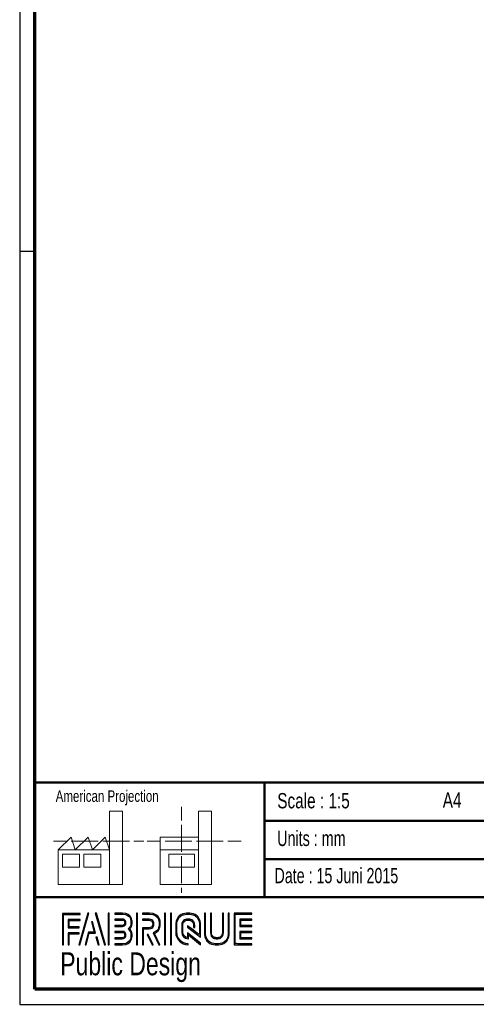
# Paper-space layout 'Section D EZ' of a CAD drawing. Header units: millimetres. Extents: x 7 to 291, y 7 to 204.
# Tile 1 of 4: x 7 to 66, y 7 to 136. Entities that reach past the tile are written whole.
import ezdxf

# ---------------------------------------------------------------- set-up
doc = ezdxf.new("R2010")
doc.units = ezdxf.units.MM
for name, color, linetype in [('LAYER1', 7, 'Continuous'), ('LAYER2', 7, 'Continuous'), ('LOGO', 7, 'Continuous')]:
    doc.layers.add(name, color=color, linetype=linetype)
doc.styles.add('SLDTEXTSTYLE0', font='TXT', dxfattribs={"width": 0.7})
doc.styles.add('SLDTEXTSTYLE1', font='TXT', dxfattribs={"width": 0.75})
doc.styles.add('SLDTEXTSTYLE2', font='TXT', dxfattribs={"width": 0.697368})

psp = doc.layouts.new('Section D EZ')

# ---------------------------------------------------------------- hatches: boundary and pattern name
at = {"layer": 'LOGO'}
for points in [[(12.16, 14.55), (12.29, 14.55), (12.29, 18.54), (14.49, 18.54), (14.49, 18.67), (12.16, 18.67)], [(15.62, 18.7), (15.48, 18.7), (14.3, 14.57), (14.44, 14.57)], [(17.78, 14.57), (16.6, 18.7), (16.46, 18.7), (17.64, 14.57)], [(18.28, 14.57), (18.28, 18.7), (18.15, 18.7), (18.15, 14.57)], [(21.99, 14.57), (21.99, 18.7), (21.85, 18.7), (21.85, 14.57)], [(25.64, 14.57), (25.64, 18.7), (25.5, 18.7), (25.5, 14.57)], [(26.42, 14.57), (26.42, 18.7), (26.28, 18.7), (26.28, 14.57)], [(13.05, 16.92), (13.05, 17.76), (14.49, 17.76), (14.49, 17.89), (12.92, 17.89), (12.92, 16.79), (14.36, 16.79), (14.36, 16.92)], [(15.26, 14.57), (15.67, 16.09), (16.5, 16.09), (16.11, 17.58), (15.96, 17.58), (16.32, 16.22), (15.56, 16.22), (15.12, 14.57)], [(35.5, 17.1), (35.5, 17.78), (36.93, 17.78), (36.93, 17.92), (35.36, 17.92), (35.36, 16.96), (36.93, 16.96), (36.93, 17.1)], [(13.05, 14.55), (13.05, 16.01), (14.36, 16.01), (14.36, 16.14), (12.92, 16.14), (12.92, 14.55)], [(16.95, 14.57), (16.68, 15.56), (16.53, 15.56), (16.81, 14.57)], [(24.04, 14.57), (23.38, 15.92), (23.22, 15.92), (23.88, 14.57)], [(36.93, 15.36), (36.93, 15.49), (35.5, 15.49), (35.5, 16.18), (36.93, 16.18), (36.93, 16.31), (35.36, 16.31), (35.36, 15.36)]]:
    psp.add_hatch(color=256, dxfattribs=at).paths.add_polyline_path(points, flags=0)
h = psp.add_hatch(color=256, dxfattribs=at)
edge = h.paths.add_edge_path(flags=0)
edge.add_line((19, 14.57), (20, 14.57))
edge.add_spline(control_points=[(20, 14.57), (20.7, 14.57), (21.26, 15.14), (21.26, 15.84), (21.26, 16.13), (21.15, 16.41), (20.95, 16.64), (21.15, 16.87), (21.26, 17.15), (21.26, 17.44), (21.26, 18.14), (20.7, 18.7), (20, 18.7)], knot_values=[0, 0, 0, 0, 1, 2, 3, 4, 5, 6, 7, 8, 9, 10, 10, 10, 10], weights=[1, 1, 1, 1, 1, 1, 1, 1, 1, 1, 1, 1, 1], degree=3, periodic=0)
edge.add_line((20, 18.7), (19, 18.7))
edge.add_line((19, 18.7), (19, 18.56))
edge.add_line((19, 18.56), (20, 18.56))
edge.add_spline(control_points=[(20, 18.56), (20.62, 18.56), (21.12, 18.06), (21.12, 17.44), (21.12, 17.17), (21.01, 16.9), (20.81, 16.69)], knot_values=[0, 0, 0, 0, 1, 2, 3, 4, 4, 4, 4], weights=[1, 1, 1, 1, 1, 1, 1], degree=3, periodic=0)
edge.add_line((20.81, 16.69), (20.76, 16.64))
edge.add_line((20.76, 16.64), (20.81, 16.59))
edge.add_spline(control_points=[(20.81, 16.59), (21.01, 16.38), (21.12, 16.11), (21.12, 15.84), (21.12, 15.22), (20.62, 14.71), (20, 14.71)], knot_values=[0, 0, 0, 0, 1, 2, 3, 4, 4, 4, 4], weights=[1, 1, 1, 1, 1, 1, 1], degree=3, periodic=0)
edge.add_line((20, 14.71), (19, 14.71))
edge.add_line((19, 14.71), (19, 14.57))
h = psp.add_hatch(color=256, dxfattribs=at)
edge = h.paths.add_edge_path(flags=0)
edge.add_line((24.76, 14.57), (24.91, 14.57))
edge.add_line((24.91, 14.57), (24.19, 16.05))
edge.add_spline(control_points=[(24.19, 16.05), (24.64, 16.29), (24.94, 16.77), (24.94, 17.29), (24.94, 18.06), (24.31, 18.7), (23.53, 18.7)], knot_values=[0, 0, 0, 0, 1, 2, 3, 4, 4, 4, 4], weights=[1, 1, 1, 1, 1, 1, 1], degree=3, periodic=0)
edge.add_line((23.53, 18.7), (22.63, 18.7))
edge.add_line((22.63, 18.7), (22.63, 18.56))
edge.add_line((22.63, 18.56), (23.53, 18.56))
edge.add_spline(control_points=[(23.53, 18.56), (24.23, 18.56), (24.8, 17.99), (24.8, 17.29), (24.8, 16.8), (24.51, 16.34), (24.07, 16.14)], knot_values=[0, 0, 0, 0, 1, 2, 3, 4, 4, 4, 4], weights=[1, 1, 1, 1, 1, 1, 1], degree=3, periodic=0)
edge.add_line((24.07, 16.14), (24.01, 16.11))
edge.add_line((24.01, 16.11), (24.76, 14.57))
h = psp.add_hatch(color=256, dxfattribs=at)
edge = h.paths.add_edge_path(flags=0)
edge.add_line((30.23, 15.56), (30.23, 17.07))
edge.add_spline(control_points=[(30.23, 17.07), (30.23, 17.97), (29.5, 18.7), (28.6, 18.7), (27.7, 18.7), (26.97, 17.97), (26.97, 17.07)], knot_values=[0, 0, 0, 0, 1, 2, 3, 4, 4, 4, 4], weights=[1, 1, 1, 1, 1, 1, 1], degree=3, periodic=0)
edge.add_line((26.97, 17.07), (26.97, 16.21))
edge.add_spline(control_points=[(26.97, 16.21), (26.97, 15.31), (27.7, 14.57), (28.6, 14.57)], knot_values=[1, 1, 1, 1, 2, 2, 2, 2], weights=[1, 1, 1, 1], degree=3, periodic=0)
edge.add_line((28.6, 14.57), (28.6, 14.71))
edge.add_spline(control_points=[(28.6, 14.71), (27.77, 14.71), (27.11, 15.38), (27.11, 16.21)], knot_values=[3, 3, 3, 3, 4, 4, 4, 4], weights=[1, 1, 1, 1], degree=3, periodic=0)
edge.add_line((27.11, 16.21), (27.11, 17.07))
edge.add_spline(control_points=[(27.11, 17.07), (27.11, 17.89), (27.78, 18.56), (28.6, 18.56), (29.42, 18.56), (30.09, 17.89), (30.09, 17.07)], knot_values=[0, 0, 0, 0, 1, 2, 3, 4, 4, 4, 4], weights=[1, 1, 1, 1, 1, 1, 1], degree=3, periodic=0)
edge.add_spline(control_points=[(30.09, 17.07), (30.09, 16.07), (30.09, 15.84), (29.89, 15.99), (28.53, 17.05)], knot_values=[0, 0, 0, 0, 1, 2, 2, 2, 2], weights=[1, 1, 1, 1, 1], degree=3, periodic=0)
edge.add_line((28.53, 17.05), (28.53, 16.89))
edge.add_line((28.53, 16.89), (30.23, 15.56))
h = psp.add_hatch(color=256, dxfattribs=at)
edge = h.paths.add_edge_path(flags=0)
edge.add_line((30.73, 18.7), (30.73, 16.21))
edge.add_spline(control_points=[(30.73, 16.21), (30.73, 15.31), (31.46, 14.57), (32.36, 14.57), (33.25, 14.57), (33.98, 15.31), (33.98, 16.21)], knot_values=[0, 0, 0, 0, 1, 2, 3, 4, 4, 4, 4], weights=[1, 1, 1, 1, 1, 1, 1], degree=3, periodic=0)
edge.add_line((33.98, 16.21), (33.98, 18.7))
edge.add_line((33.98, 18.7), (33.85, 18.7))
edge.add_line((33.85, 18.7), (33.85, 16.21))
edge.add_spline(control_points=[(33.85, 16.21), (33.85, 15.38), (33.18, 14.71), (32.36, 14.71), (31.53, 14.71), (30.86, 15.38), (30.86, 16.21)], knot_values=[0, 0, 0, 0, 1, 2, 3, 4, 4, 4, 4], weights=[1, 1, 1, 1, 1, 1, 1], degree=3, periodic=0)
edge.add_line((30.86, 16.21), (30.86, 18.7))
edge.add_line((30.86, 18.7), (30.73, 18.7))
h = psp.add_hatch(color=256, dxfattribs=at)
edge = h.paths.add_edge_path(flags=0)
edge.add_line((31.51, 18.7), (31.51, 16.21))
edge.add_spline(control_points=[(31.51, 16.21), (31.51, 15.74), (31.89, 15.36), (32.36, 15.36), (32.82, 15.36), (33.2, 15.74), (33.2, 16.21)], knot_values=[0, 0, 0, 0, 1, 2, 3, 4, 4, 4, 4], weights=[1, 1, 1, 1, 1, 1, 1], degree=3, periodic=0)
edge.add_line((33.2, 16.21), (33.2, 18.7))
edge.add_line((33.2, 18.7), (33.07, 18.7))
edge.add_line((33.07, 18.7), (33.07, 16.21))
edge.add_spline(control_points=[(33.07, 16.21), (33.07, 15.81), (32.75, 15.49), (32.36, 15.49), (31.96, 15.49), (31.64, 15.81), (31.64, 16.21)], knot_values=[0, 0, 0, 0, 1, 2, 3, 4, 4, 4, 4], weights=[1, 1, 1, 1, 1, 1, 1], degree=3, periodic=0)
edge.add_line((31.64, 16.21), (31.64, 18.7))
edge.add_line((31.64, 18.7), (31.51, 18.7))
h = psp.add_hatch(color=256, dxfattribs=at)
edge = h.paths.add_edge_path(flags=0)
edge.add_line((36.93, 14.57), (36.93, 14.71))
edge.add_spline(control_points=[(36.93, 14.71), (34.87, 14.71), (34.74, 14.71), (34.74, 14.84), (34.74, 18.43), (34.74, 18.56)], knot_values=[0, 0, 0, 0, 1, 2, 3, 3, 3, 3], weights=[1, 1, 1, 1, 1, 1], degree=3, periodic=0)
edge.add_line((34.74, 18.56), (36.93, 18.56))
edge.add_line((36.93, 18.56), (36.93, 18.7))
edge.add_line((36.93, 18.7), (34.6, 18.7))
edge.add_line((34.6, 18.7), (34.6, 14.57))
edge.add_line((34.6, 14.57), (36.93, 14.57))
h = psp.add_hatch(color=256, dxfattribs=at)
edge = h.paths.add_edge_path(flags=0)
edge.add_line((19, 16.96), (20, 16.96))
edge.add_spline(control_points=[(20, 16.96), (20.25, 16.99), (20.44, 17.2), (20.44, 17.44), (20.44, 17.71), (20.22, 17.92), (19.95, 17.92)], knot_values=[0, 0, 0, 0, 1, 2, 3, 4, 4, 4, 4], weights=[1, 1, 1, 1, 1, 1, 1], degree=3, periodic=0)
edge.add_line((19.95, 17.92), (19, 17.92))
edge.add_line((19, 17.92), (19, 17.79))
edge.add_line((19, 17.79), (19.95, 17.79))
edge.add_spline(control_points=[(19.95, 17.79), (20.15, 17.79), (20.3, 17.63), (20.3, 17.44), (20.3, 17.27), (20.17, 17.12), (19.99, 17.09)], knot_values=[0, 0, 0, 0, 1, 2, 3, 4, 4, 4, 4], weights=[1, 1, 1, 1, 1, 1, 1], degree=3, periodic=0)
edge.add_line((19.99, 17.09), (19, 17.09))
edge.add_line((19, 17.09), (19, 16.96))
h = psp.add_hatch(color=256, dxfattribs=at)
edge = h.paths.add_edge_path(flags=0)
edge.add_line((22.63, 17.78), (23.48, 17.78))
edge.add_spline(control_points=[(23.48, 17.78), (23.74, 17.78), (23.96, 17.56), (23.96, 17.29), (23.96, 17.02), (23.74, 16.8), (23.48, 16.8)], knot_values=[0, 0, 0, 0, 1, 2, 3, 4, 4, 4, 4], weights=[1, 1, 1, 1, 1, 1, 1], degree=3, periodic=0)
edge.add_line((23.48, 16.8), (22.63, 16.8))
edge.add_line((22.63, 16.8), (22.63, 14.57))
edge.add_line((22.63, 14.57), (22.77, 14.57))
edge.add_line((22.77, 14.57), (22.77, 16.66))
edge.add_line((22.77, 16.66), (23.48, 16.66))
edge.add_spline(control_points=[(23.48, 16.66), (23.82, 16.66), (24.1, 16.94), (24.1, 17.29), (24.1, 17.63), (23.82, 17.92), (23.48, 17.92)], knot_values=[0, 0, 0, 0, 1, 2, 3, 4, 4, 4, 4], weights=[1, 1, 1, 1, 1, 1, 1], degree=3, periodic=0)
edge.add_line((23.48, 17.92), (22.63, 17.92))
edge.add_line((22.63, 17.92), (22.63, 17.78))
h = psp.add_hatch(color=256, dxfattribs=at)
edge = h.paths.add_edge_path(flags=0)
edge.add_line((30.23, 14.57), (30.23, 14.77))
edge.add_line((30.23, 14.77), (28.53, 16.13))
edge.add_line((28.53, 16.13), (28.53, 15.51))
edge.add_spline(control_points=[(28.53, 15.51), (28.17, 15.54), (27.89, 15.84), (27.89, 16.21)], knot_values=[0, 0, 0, 0, 1, 1, 1, 1], weights=[1, 1, 1, 1], degree=3, periodic=0)
edge.add_line((27.89, 16.21), (27.89, 17.06))
edge.add_spline(control_points=[(27.89, 17.06), (27.89, 17.46), (28.21, 17.78), (28.6, 17.78), (28.99, 17.78), (29.31, 17.46), (29.31, 17.06)], knot_values=[0, 0, 0, 0, 1, 2, 3, 4, 4, 4, 4], weights=[1, 1, 1, 1, 1, 1, 1], degree=3, periodic=0)
edge.add_line((29.31, 17.06), (29.31, 16.83))
edge.add_line((29.31, 16.83), (29.45, 16.83))
edge.add_line((29.45, 16.83), (29.45, 17.06))
edge.add_spline(control_points=[(29.45, 17.06), (29.45, 17.53), (29.07, 17.92), (28.6, 17.92), (28.13, 17.92), (27.75, 17.53), (27.75, 17.06)], knot_values=[0, 0, 0, 0, 1, 2, 3, 4, 4, 4, 4], weights=[1, 1, 1, 1, 1, 1, 1], degree=3, periodic=0)
edge.add_line((27.75, 17.06), (27.75, 16.21))
edge.add_spline(control_points=[(27.75, 16.21), (27.75, 15.74), (28.13, 15.36), (28.6, 15.36)], knot_values=[0, 0, 0, 0, 1, 1, 1, 1], weights=[1, 1, 1, 1], degree=3, periodic=0)
edge.add_line((28.6, 15.36), (28.66, 15.36))
edge.add_line((28.66, 15.36), (28.66, 15.85))
edge.add_line((28.66, 15.85), (30.23, 14.57))
h = psp.add_hatch(color=256, dxfattribs=at)
edge = h.paths.add_edge_path(flags=0)
edge.add_line((19, 15.35), (19.95, 15.35))
edge.add_spline(control_points=[(19.95, 15.35), (20.22, 15.35), (20.44, 15.57), (20.44, 15.84), (20.44, 16.11), (20.22, 16.32), (19.95, 16.32), (19.95, 16.32), (19, 16.32)], knot_values=[0, 0, 0, 0, 1, 2, 3, 4, 5, 6, 6, 6, 6], weights=[1, 1, 1, 1, 1, 1, 1, 1, 1], degree=3, periodic=0)
edge.add_line((19, 16.32), (19, 16.18))
edge.add_line((19, 16.18), (19.95, 16.18))
edge.add_spline(control_points=[(19.95, 16.18), (20.15, 16.18), (20.3, 16.03), (20.3, 15.84), (20.3, 15.64), (20.14, 15.48), (19.95, 15.48)], knot_values=[0, 0, 0, 0, 1, 2, 3, 4, 4, 4, 4], weights=[1, 1, 1, 1, 1, 1, 1], degree=3, periodic=0)
edge.add_line((19.95, 15.48), (19, 15.48))
edge.add_line((19, 15.48), (19, 15.35))

# ---------------------------------------------------------------- linework, layer by layer
at = {"layer": 'LAYER1', "lineweight": 50}
for p, q in [((8.57, 35.78), (288.57, 35.78)), ((38.57, 35.78), (38.57, 20.78)), ((38.57, 30.78), (143.57, 30.78)), ((38.57, 25.78), (143.57, 25.78)), ((8.57, 20.78), (288.57, 20.78))]:
    psp.add_line(p, q, dxfattribs=at)
at = {"layer": 'LAYER2', "lineweight": 70}
for p, q in [((8.57, 8.78), (8.57, 201.78)), ((288.57, 8.78), (8.57, 8.78))]:
    psp.add_line(p, q, dxfattribs=at)
at = {"layer": 'LOGO'}
for p, q in [((6.57, 203.78), (6.57, 6.78)), ((6.57, 105.28), (8.62, 105.28)), ((6.57, 6.78), (290.57, 6.78))]:
    psp.add_line(p, q, dxfattribs=at)
at = {"layer": 'LOGO', "color": 7, "linetype": 'Continuous', "lineweight": 18}
for p, q in [((27.73, 32.6), (27.73, 30.84)), ((18.32, 26.97), (18.32, 32.04)), ((18.32, 32.04), (20, 32.04)), ((20, 32.04), (20, 22.47)), ((31.65, 32.03), (29.97, 32.03)), ((29.97, 32.03), (29.97, 22.47)), ((31.65, 26.97), (31.65, 32.03)), ((27.73, 30.25), (27.73, 28.49)), ((11.59, 26.97), (13.28, 28.66)), ((13.28, 28.66), (13.84, 26.97)), ((13.84, 26.97), (15.52, 28.66)), ((15.52, 28.66), (16.08, 26.97)), ((16.08, 26.97), (17.76, 28.66)), ((17.76, 28.66), (18.32, 26.97)), ((24.93, 28.66), (24.93, 26.97)), ((24.93, 28.66), (29.97, 28.66)), ((27.73, 28.49), (27.73, 26.73)), ((10.98, 28.1), (12.74, 28.1)), ((13.32, 28.1), (15.08, 28.1)), ((15.08, 28.1), (16.83, 28.1)), ((17.42, 28.1), (19.17, 28.1)), ((19.17, 28.1), (20.93, 28.1)), ((21.51, 28.1), (22.81, 28.1)), ((23.24, 28.1), (25, 28.1)), ((25.58, 28.1), (27.34, 28.1)), ((27.34, 28.1), (29.09, 28.1)), ((29.68, 28.1), (31.43, 28.1)), ((31.43, 28.1), (33.19, 28.1)), ((33.77, 28.1), (35.53, 28.1)), ((18.32, 26.97), (11.59, 26.97)), ((11.59, 26.97), (11.59, 22.47)), ((12.16, 26.41), (14.4, 26.41)), ((12.16, 24.72), (12.16, 26.41)), ((14.4, 26.41), (14.4, 24.72)), ((14.96, 26.41), (17.2, 26.41)), ((14.96, 24.72), (14.96, 26.41)), ((17.2, 26.41), (17.2, 24.72)), ((18.32, 26.97), (18.32, 22.47)), ((24.93, 26.97), (29.97, 26.97)), ((24.93, 26.97), (24.93, 22.47)), ((26.05, 26.41), (29.41, 26.41)), ((26.05, 24.72), (26.05, 26.41)), ((27.73, 26.14), (27.73, 24.38)), ((29.41, 26.41), (29.41, 24.72)), ((31.65, 26.97), (31.65, 22.47)), ((14.4, 24.72), (12.16, 24.72)), ((17.2, 24.72), (14.96, 24.72)), ((29.41, 24.72), (26.05, 24.72)), ((27.73, 24.38), (27.73, 22.62)), ((11.59, 22.47), (18.32, 22.47)), ((18.32, 22.47), (20, 22.47)), ((24.93, 22.47), (31.65, 22.47)), ((27.73, 22.03), (27.73, 21.34))]:
    psp.add_line(p, q, dxfattribs=at)
at = {"layer": 'LOGO', "color": 7, "linetype": 'Continuous', "lineweight": 25}
for p, q in [((14.49, 18.67), (12.16, 18.67)), ((15.48, 18.7), (14.3, 14.57)), ((14.44, 14.57), (15.62, 18.7))]:
    psp.add_line(p, q, dxfattribs=at)
at = {"layer": 'LOGO', "color": 7, "lineweight": 25}
for p, q in [((12.16, 18.67), (12.16, 14.55)), ((12.29, 18.54), (14.49, 18.54)), ((12.29, 14.55), (12.29, 18.54)), ((14.49, 18.54), (14.49, 18.67)), ((15.62, 18.7), (15.48, 18.7)), ((16.46, 18.7), (17.64, 14.57)), ((16.6, 18.7), (16.46, 18.7)), ((17.78, 14.57), (16.6, 18.7)), ((18.15, 18.7), (18.15, 14.57)), ((18.28, 18.7), (18.15, 18.7)), ((18.28, 14.57), (18.28, 18.7)), ((19, 18.7), (19, 18.56)), ((20, 18.7), (19, 18.7)), ((19, 18.56), (20, 18.56)), ((21.85, 18.7), (21.85, 14.57)), ((21.99, 18.7), (21.85, 18.7)), ((21.99, 14.57), (21.99, 18.7)), ((23.53, 18.7), (22.63, 18.7)), ((22.63, 18.7), (22.63, 18.56)), ((22.63, 18.56), (23.53, 18.56)), ((25.5, 18.7), (25.5, 14.57)), ((25.64, 18.7), (25.5, 18.7)), ((25.64, 14.57), (25.64, 18.7)), ((26.28, 18.7), (26.28, 14.57)), ((26.42, 18.7), (26.28, 18.7)), ((26.42, 14.57), (26.42, 18.7)), ((30.86, 18.7), (30.73, 18.7)), ((30.73, 18.7), (30.73, 16.21)), ((30.86, 18.7), (30.73, 18.7)), ((30.73, 18.7), (30.73, 16.21)), ((30.86, 16.21), (30.86, 18.7)), ((30.86, 16.21), (30.86, 18.7)), ((31.64, 18.7), (31.51, 18.7)), ((31.51, 18.7), (31.51, 16.21)), ((31.64, 18.7), (31.51, 18.7)), ((31.51, 18.7), (31.51, 16.21)), ((31.64, 16.21), (31.64, 18.7)), ((31.64, 16.21), (31.64, 18.7)), ((33.07, 18.7), (33.07, 16.21)), ((33.2, 18.7), (33.07, 18.7)), ((33.07, 18.7), (33.07, 16.21)), ((33.2, 18.7), (33.07, 18.7)), ((33.2, 16.21), (33.2, 18.7)), ((33.2, 16.21), (33.2, 18.7)), ((33.85, 18.7), (33.85, 16.21)), ((33.98, 18.7), (33.85, 18.7)), ((33.85, 18.7), (33.85, 16.21)), ((33.98, 18.7), (33.85, 18.7)), ((33.98, 16.21), (33.98, 18.7)), ((33.98, 16.21), (33.98, 18.7)), ((36.93, 18.7), (34.6, 18.7)), ((34.6, 18.7), (34.6, 14.57)), ((36.93, 18.7), (34.6, 18.7)), ((34.6, 18.7), (34.6, 14.57)), ((34.74, 18.56), (36.93, 18.56)), ((34.74, 18.56), (36.93, 18.56)), ((36.93, 18.56), (36.93, 18.7)), ((36.93, 18.56), (36.93, 18.7)), ((14.49, 17.89), (12.92, 17.89)), ((12.92, 17.89), (12.92, 16.79)), ((12.92, 16.79), (14.36, 16.79)), ((13.05, 16.92), (13.05, 17.76)), ((13.05, 17.76), (14.49, 17.76)), ((14.36, 16.92), (13.05, 16.92)), ((14.36, 16.79), (14.36, 16.92)), ((14.49, 17.76), (14.49, 17.89)), ((16.11, 17.58), (15.96, 17.58)), ((15.96, 17.58), (16.32, 16.22)), ((16.5, 16.09), (16.11, 17.58)), ((19, 17.92), (19, 17.79)), ((19.95, 17.92), (19, 17.92)), ((19, 17.79), (19.95, 17.79)), ((19.99, 17.09), (19, 17.09)), ((19, 17.09), (19, 16.96)), ((19, 16.96), (20, 16.96)), ((23.48, 17.92), (22.63, 17.92)), ((22.63, 17.92), (22.63, 17.78)), ((23.48, 17.92), (22.63, 17.92)), ((22.63, 17.92), (22.63, 17.78)), ((22.63, 17.78), (23.48, 17.78)), ((22.63, 17.78), (23.48, 17.78)), ((23.48, 16.8), (22.63, 16.8)), ((22.63, 16.8), (22.63, 14.57)), ((23.48, 16.8), (22.63, 16.8)), ((22.63, 16.8), (22.63, 14.57)), ((26.97, 17.07), (26.97, 16.21)), ((26.97, 17.07), (26.97, 16.21)), ((27.11, 16.21), (27.11, 17.07)), ((27.11, 16.21), (27.11, 17.07)), ((27.75, 17.06), (27.75, 16.21)), ((27.89, 16.21), (27.89, 17.06)), ((28.53, 17.05), (28.53, 16.89)), ((28.53, 17.05), (28.53, 16.89)), ((28.53, 16.89), (30.23, 15.56)), ((28.53, 16.89), (30.23, 15.56)), ((29.31, 17.06), (29.31, 16.83)), ((29.31, 16.83), (29.45, 16.83)), ((29.45, 16.83), (29.45, 17.06)), ((30.23, 15.56), (30.23, 17.07)), ((30.23, 15.56), (30.23, 17.07)), ((36.93, 17.92), (35.36, 17.92)), ((35.36, 17.92), (35.36, 16.96)), ((36.93, 17.92), (35.36, 17.92)), ((35.36, 17.92), (35.36, 16.96)), ((35.36, 16.96), (36.93, 16.96)), ((35.36, 16.96), (36.93, 16.96)), ((35.5, 17.1), (35.5, 17.78)), ((35.5, 17.78), (36.93, 17.78)), ((35.5, 17.1), (35.5, 17.78)), ((35.5, 17.78), (36.93, 17.78)), ((36.93, 17.1), (35.5, 17.1)), ((36.93, 17.1), (35.5, 17.1)), ((36.93, 17.78), (36.93, 17.92)), ((36.93, 17.78), (36.93, 17.92)), ((36.93, 16.96), (36.93, 17.1)), ((36.93, 16.96), (36.93, 17.1)), ((14.36, 16.14), (12.92, 16.14)), ((12.92, 16.14), (12.92, 14.55)), ((13.05, 14.55), (13.05, 16.01)), ((13.05, 16.01), (14.36, 16.01)), ((14.36, 16.01), (14.36, 16.14)), ((15.56, 16.22), (15.12, 14.57)), ((15.26, 14.57), (15.67, 16.09)), ((16.32, 16.22), (15.56, 16.22)), ((16.53, 15.56), (16.81, 14.57)), ((16.68, 15.56), (16.53, 15.56)), ((16.95, 14.57), (16.68, 15.56)), ((19, 16.32), (19, 16.18)), ((19, 16.18), (19.95, 16.18)), ((19.95, 15.48), (19, 15.48)), ((19, 15.48), (19, 15.35)), ((20.81, 16.69), (20.76, 16.64)), ((20.76, 16.64), (20.81, 16.59)), ((22.77, 14.57), (22.77, 16.66)), ((22.77, 16.66), (23.48, 16.66)), ((22.77, 14.57), (22.77, 16.66)), ((22.77, 16.66), (23.48, 16.66)), ((23.22, 15.92), (23.88, 14.57)), ((23.38, 15.92), (23.22, 15.92)), ((23.22, 15.92), (23.88, 14.57)), ((23.38, 15.92), (23.22, 15.92)), ((24.04, 14.57), (23.38, 15.92)), ((24.04, 14.57), (23.38, 15.92)), ((24.07, 16.14), (24.01, 16.11)), ((24.01, 16.11), (24.76, 14.57)), ((24.91, 14.57), (24.19, 16.05)), ((30.23, 14.77), (28.53, 16.13)), ((28.53, 16.13), (28.53, 15.51)), ((28.66, 15.36), (28.66, 15.85)), ((28.66, 15.85), (30.23, 14.57)), ((36.93, 16.31), (35.36, 16.31)), ((35.36, 16.31), (35.36, 15.36)), ((36.93, 16.31), (35.36, 16.31)), ((35.36, 16.31), (35.36, 15.36)), ((35.5, 15.49), (35.5, 16.18)), ((35.5, 16.18), (36.93, 16.18)), ((35.5, 15.49), (35.5, 16.18)), ((35.5, 16.18), (36.93, 16.18)), ((36.93, 15.49), (35.5, 15.49)), ((36.93, 15.49), (35.5, 15.49)), ((36.93, 16.18), (36.93, 16.31)), ((36.93, 16.18), (36.93, 16.31)), ((36.93, 15.36), (36.93, 15.49)), ((36.93, 15.36), (36.93, 15.49)), ((12.16, 14.55), (12.29, 14.55)), ((12.92, 14.55), (13.05, 14.55)), ((14.3, 14.57), (14.44, 14.57)), ((15.12, 14.57), (15.26, 14.57)), ((16.81, 14.57), (16.95, 14.57)), ((17.64, 14.57), (17.78, 14.57)), ((18.15, 14.57), (18.28, 14.57)), ((19, 15.35), (19.95, 15.35)), ((20, 14.71), (19, 14.71)), ((19, 14.71), (19, 14.57)), ((19, 14.57), (20, 14.57)), ((21.85, 14.57), (21.99, 14.57)), ((22.63, 14.57), (22.77, 14.57)), ((22.63, 14.57), (22.77, 14.57)), ((23.88, 14.57), (24.04, 14.57)), ((23.88, 14.57), (24.04, 14.57)), ((24.76, 14.57), (24.91, 14.57)), ((25.5, 14.57), (25.64, 14.57)), ((26.28, 14.57), (26.42, 14.57)), ((28.6, 15.36), (28.66, 15.36)), ((28.6, 14.57), (28.6, 14.71)), ((28.6, 14.57), (28.6, 14.71)), ((30.23, 14.57), (30.23, 14.77)), ((34.6, 14.57), (36.93, 14.57)), ((34.6, 14.57), (36.93, 14.57)), ((35.36, 15.36), (36.93, 15.36)), ((35.36, 15.36), (36.93, 15.36)), ((36.93, 14.57), (36.93, 14.71)), ((36.93, 14.57), (36.93, 14.71))]:
    psp.add_line(p, q, dxfattribs=at)
for points, degree in [([(20, 14.57), (20.7, 14.57), (21.26, 15.14), (21.26, 15.84), (21.26, 16.13), (21.15, 16.41), (20.95, 16.64), (21.15, 16.87), (21.26, 17.15), (21.26, 17.44), (21.26, 18.14), (20.7, 18.7), (20, 18.7)], 3), ([(20, 18.56), (20.62, 18.56), (21.12, 18.06), (21.12, 17.44), (21.12, 17.17), (21.01, 16.9), (20.81, 16.69)], 3), ([(24.19, 16.05), (24.64, 16.29), (24.94, 16.77), (24.94, 17.29), (24.94, 18.06), (24.31, 18.7), (23.53, 18.7)], 3), ([(23.53, 18.56), (24.23, 18.56), (24.8, 17.99), (24.8, 17.29), (24.8, 16.8), (24.51, 16.34), (24.07, 16.14)], 3), ([(30.23, 17.07), (30.23, 17.97), (29.5, 18.7), (28.6, 18.7), (27.7, 18.7), (26.97, 17.97), (26.97, 17.07)], 3), ([(27.11, 17.07), (27.11, 17.89), (27.78, 18.56), (28.6, 18.56), (29.42, 18.56), (30.09, 17.89), (30.09, 17.07)], 3), ([(36.93, 14.71), (34.87, 14.71), (34.74, 14.71), (34.74, 14.84), (34.74, 18.43), (34.74, 18.56)], 3), ([(20, 16.96), (20.25, 16.99), (20.44, 17.2), (20.44, 17.44), (20.44, 17.71), (20.22, 17.92), (19.95, 17.92)], 3), ([(19.95, 17.79), (20.15, 17.79), (20.3, 17.63), (20.3, 17.44), (20.3, 17.27), (20.17, 17.12), (19.99, 17.09)], 3), ([(23.48, 16.66), (23.82, 16.66), (24.1, 16.94), (24.1, 17.29), (24.1, 17.63), (23.82, 17.92), (23.48, 17.92)], 3), ([(23.48, 17.78), (23.74, 17.78), (23.96, 17.56), (23.96, 17.29), (23.96, 17.02), (23.74, 16.8), (23.48, 16.8)], 3), ([(29.45, 17.06), (29.45, 17.53), (29.07, 17.92), (28.6, 17.92), (28.13, 17.92), (27.75, 17.53), (27.75, 17.06)], 3), ([(27.89, 17.06), (27.89, 17.46), (28.21, 17.78), (28.6, 17.78), (28.99, 17.78), (29.31, 17.46), (29.31, 17.06)], 3), ([(30.09, 17.07), (30.09, 16.07), (30.09, 15.84), (29.89, 15.99), (28.53, 17.05)], 3), ([(15.67, 16.09), (15.76, 16.09), (16.5, 16.09)], 2), ([(19.95, 15.35), (20.22, 15.35), (20.44, 15.57), (20.44, 15.84), (20.44, 16.11), (20.22, 16.32), (19.95, 16.32), (19.95, 16.32), (19, 16.32)], 3), ([(19.95, 16.18), (20.15, 16.18), (20.3, 16.03), (20.3, 15.84), (20.3, 15.64), (20.14, 15.48), (19.95, 15.48)], 3), ([(20.81, 16.59), (21.01, 16.38), (21.12, 16.11), (21.12, 15.84), (21.12, 15.22), (20.62, 14.71), (20, 14.71)], 3), ([(26.97, 16.21), (26.97, 15.31), (27.7, 14.57), (28.6, 14.57)], 3), ([(26.97, 16.21), (26.97, 15.31), (27.7, 14.57), (28.6, 14.57)], 3), ([(28.6, 14.71), (27.77, 14.71), (27.11, 15.38), (27.11, 16.21)], 3), ([(28.6, 14.71), (27.77, 14.71), (27.11, 15.38), (27.11, 16.21)], 3), ([(27.75, 16.21), (27.75, 15.74), (28.13, 15.36), (28.6, 15.36)], 3), ([(28.53, 15.51), (28.17, 15.54), (27.89, 15.84), (27.89, 16.21)], 3), ([(30.73, 16.21), (30.73, 15.31), (31.46, 14.57), (32.36, 14.57), (33.25, 14.57), (33.98, 15.31), (33.98, 16.21)], 3), ([(33.85, 16.21), (33.85, 15.38), (33.18, 14.71), (32.36, 14.71), (31.53, 14.71), (30.86, 15.38), (30.86, 16.21)], 3), ([(31.51, 16.21), (31.51, 15.74), (31.89, 15.36), (32.36, 15.36), (32.82, 15.36), (33.2, 15.74), (33.2, 16.21)], 3), ([(33.07, 16.21), (33.07, 15.81), (32.75, 15.49), (32.36, 15.49), (31.96, 15.49), (31.64, 15.81), (31.64, 16.21)], 3)]:
    psp.add_open_spline(points, degree=degree, dxfattribs=at)

# ---------------------------------------------------------------- texts
at = {"layer": 'LOGO', "attachment_point": 1}
for s, insert, char_height, style in [('American Projection', (11.28, 34.76), 1.5, 'SLDTEXTSTYLE1'), ('Scale : 1:5', (40.25, 34.41), 2, 'SLDTEXTSTYLE1'), ('A4', (61.89, 34.49), 2, 'SLDTEXTSTYLE1'), ('Units : mm', (40.24, 29.48), 2, 'SLDTEXTSTYLE0'), ('Date : 15 Juni 2015', (39.89, 24.62), 2, 'SLDTEXTSTYLE2'), ('Public Design', (11.87, 13.58), 3, 'SLDTEXTSTYLE1')]:
    psp.add_mtext(s, dxfattribs=dict(at, insert=insert, char_height=char_height, style=style))

doc.saveas('drawing.dxf')
